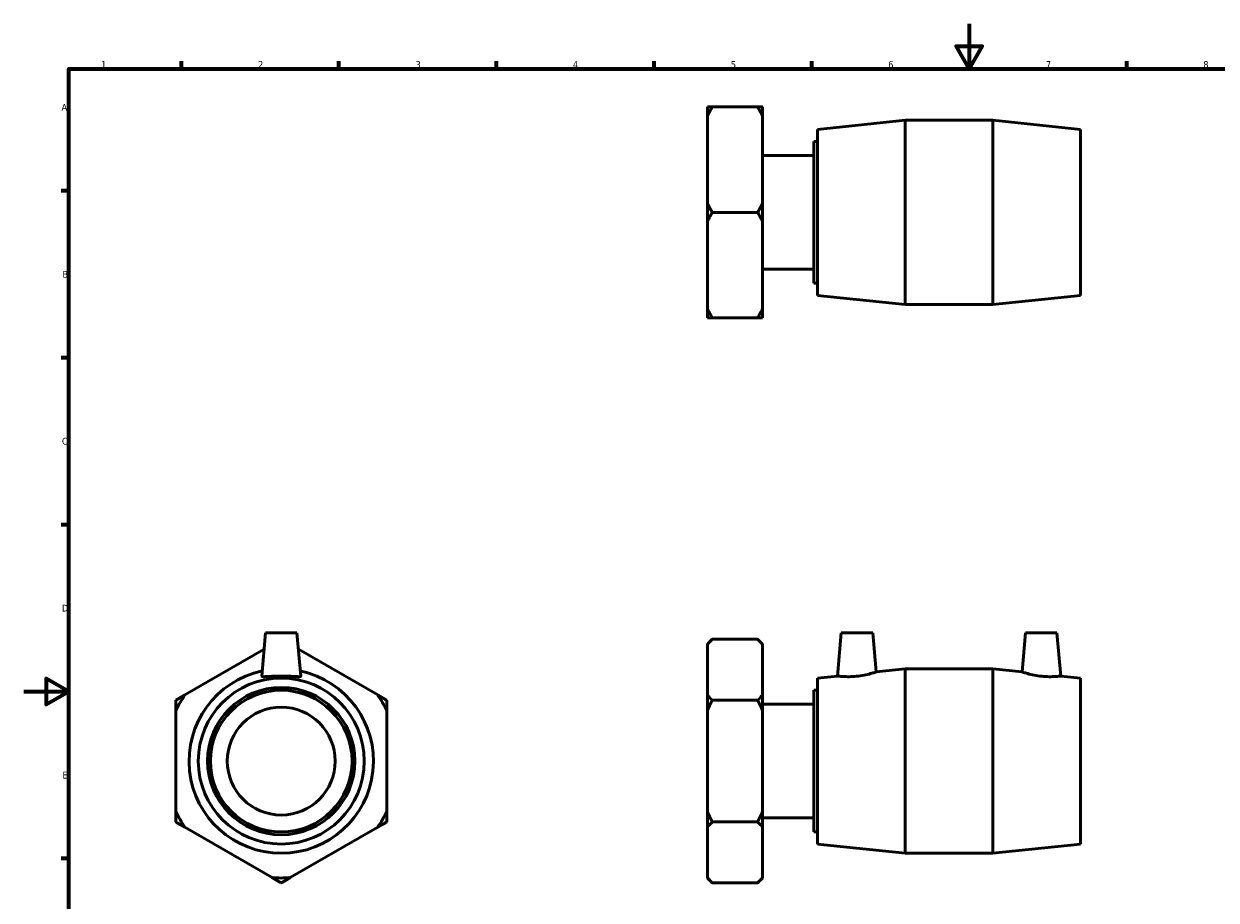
# Model space of a CAD drawing. Header units: millimetres. Extents: x 0 to 903, y -174 to 659.
# Tile 2 of 3: x 0 to 530, y 204 to 594. Entities that reach past the tile are written whole.
import ezdxf

# ---------------------------------------------------------------- set-up
doc = ezdxf.new("R2010")
doc.units = ezdxf.units.MM
doc.layers.add('Border (ANSI)', color=7, linetype='Continuous', lineweight=70)
doc.layers.add('Visible (ANSI)', color=7, linetype='Continuous', lineweight=50)
doc.styles.add('Note Text (ANSI)', font='tahoma.ttf')

# ---------------------------------------------------------------- blocks, each defined once
blk = doc.blocks.new('Borders Default Border')
at = {"layer": 'Border (ANSI)'}
for p, q in [((70.08, 574), (70.08, 577.45)), ((140.17, 574), (140.17, 577.45)), ((210.25, 574), (210.25, 577.45)), ((280.33, 574), (280.33, 577.45)), ((350.42, 574), (350.42, 577.45)), ((490.58, 574), (490.58, 577.45)), ((20, 519.75), (16.55, 519.75)), ((20, 445.5), (16.55, 445.5)), ((20, 371.25), (16.55, 371.25)), ((20, 222.75), (16.55, 222.75))]:
    blk.add_line(p, q, dxfattribs=at)
at = {"layer": 'Border (ANSI)', "flags": 128}
for points in [[(420.5, 594), (420.5, 574), (414.73, 584), (426.27, 584), (420.5, 574)], [(20, 20), (20, 574), (821, 574), (821, 20), (20, 20)], [(0, 297), (20, 297), (10, 302.77), (10, 291.23), (20, 297)]]:
    blk.add_lwpolyline(points, dxfattribs=at)
at = {"layer": 'Border (ANSI)', "char_height": 3.05, "attachment_point": 7, "style": 'Note Text (ANSI)'}
for s, insert in [('1', (34.35, 574.4)), ('2', (104.2, 574.4)), ('3', (174.26, 574.34)), ('4', (244.23, 574.4)), ('5', (314.48, 574.34)), ('6', (384.49, 574.34)), ('7', (454.6, 574.4)), ('8', (524.63, 574.33)), ('A', (16.78, 555.35)), ('B', (17.15, 481.1)), ('C', (16.95, 406.8)), ('D', (16.96, 332.6)), ('E', (17.21, 258.35))]:
    blk.add_mtext(s, dxfattribs=dict(at, insert=insert))

msp = doc.modelspace()

# ---------------------------------------------------------------- linework, layer by layer
at = {"layer": 'Visible (ANSI)'}
for p, q in [((304.059, 553.038), (304.059, 557.061)), ((306.225, 557.061), (326.392, 557.061)), ((328.559, 557.061), (328.559, 553.038)), ((304.059, 514.171), (304.059, 553.038)), ((328.559, 553.038), (328.559, 514.171)), ((353.059, 547.048), (392.059, 551.148)), ((353.059, 473.248), (353.059, 547.048)), ((392.059, 469.148), (392.059, 551.148)), ((392.059, 551.148), (431.059, 551.148)), ((431.059, 469.148), (431.059, 551.148)), ((470.059, 547.048), (431.059, 551.148)), ((470.059, 473.248), (470.059, 547.048)), ((351.442, 478.648), (351.442, 541.648)), ((351.442, 541.648), (353.059, 541.648)), ((328.559, 535.428), (351.442, 535.428)), ((304.059, 506.126), (304.059, 514.171)), ((326.392, 510.148), (306.225, 510.148)), ((328.559, 514.171), (328.559, 506.126)), ((304.059, 467.259), (304.059, 506.126)), ((328.559, 506.126), (328.559, 467.259)), ((328.559, 484.869), (351.442, 484.869)), ((351.442, 478.648), (353.059, 478.648)), ((353.059, 473.248), (392.059, 469.148)), ((470.059, 473.248), (431.059, 469.148)), ((304.059, 463.236), (304.059, 467.259)), ((328.559, 467.259), (328.559, 463.236)), ((392.059, 469.148), (431.059, 469.148)), ((326.392, 463.236), (306.225, 463.236)), ((107.493, 323.112), (105.81, 303.872)), ((121.493, 323.112), (107.493, 323.112)), ((121.493, 323.112), (123.176, 303.872)), ((304.059, 318.115), (306.225, 320.282)), ((326.392, 320.282), (306.225, 320.282)), ((328.559, 318.115), (326.392, 320.282)), ((363.609, 323.112), (361.932, 303.945)), ((363.609, 323.112), (377.609, 323.112)), ((377.609, 323.112), (379.127, 305.753)), ((445.509, 323.112), (443.99, 305.753)), ((459.509, 323.112), (445.509, 323.112)), ((459.509, 323.112), (461.186, 303.945)), ((106.86, 315.875), (71.604, 295.52)), ((157.382, 295.52), (122.126, 315.875)), ((304.059, 317.959), (304.059, 318.115)), ((304.059, 295.52), (304.059, 317.959)), ((328.559, 318.115), (328.559, 317.959)), ((328.559, 317.959), (328.559, 295.52)), ((353.059, 303.012), (361.932, 303.945)), ((353.059, 229.212), (353.059, 303.012)), ((379.127, 305.753), (392.059, 307.112)), ((392.059, 225.112), (392.059, 307.112)), ((392.059, 307.112), (431.059, 307.112)), ((431.059, 225.112), (431.059, 307.112)), ((443.99, 305.753), (431.059, 307.112)), ((470.059, 303.012), (461.186, 303.945)), ((470.059, 229.212), (470.059, 303.012)), ((351.442, 234.612), (351.442, 297.612)), ((351.442, 297.612), (353.059, 297.612)), ((304.059, 288.552), (304.059, 295.52)), ((306.225, 293.197), (326.392, 293.197)), ((328.559, 295.52), (328.559, 288.552)), ((67.581, 288.552), (67.581, 243.673)), ((161.405, 243.673), (161.405, 288.552)), ((304.059, 243.673), (304.059, 288.552)), ((328.559, 291.391), (351.442, 291.391)), ((328.559, 288.552), (328.559, 243.673)), ((304.059, 236.705), (304.059, 243.673)), ((306.225, 239.028), (326.392, 239.028)), ((328.559, 243.673), (328.559, 236.705)), ((328.559, 240.833), (351.442, 240.833)), ((71.604, 236.705), (110.47, 214.265)), ((118.516, 214.265), (157.382, 236.705)), ((304.059, 214.265), (304.059, 236.705)), ((328.559, 236.705), (328.559, 214.265)), ((351.442, 234.612), (353.059, 234.612)), ((353.059, 229.212), (392.059, 225.112)), ((470.059, 229.212), (431.059, 225.112)), ((392.059, 225.112), (431.059, 225.112)), ((304.059, 214.11), (304.059, 214.265)), ((304.059, 214.11), (306.225, 211.943)), ((328.559, 214.11), (326.392, 211.943)), ((328.559, 214.265), (328.559, 214.11)), ((326.392, 211.943), (306.225, 211.943))]:
    msp.add_line(p, q, dxfattribs=at)
for radius in [36.9, 32.76, 31.5, 24]:
    msp.add_circle((114.493, 266.112), radius, dxfattribs=at)
for radius, start, end in [(41, 101.93279, 78.06721), (52.003, 145.56321, 154.43679), (52.003, 25.56321, 34.43679), (52.003, 205.56321, 214.43679), (52.003, 325.56321, 334.43679), (52.003, 265.56321, 274.43679)]:
    msp.add_arc((114.493, 266.112), radius, start, end, dxfattribs=at)
for points in [[(306.225, 557.061), (305.04, 557.061), (304.059, 557.061)], [(304.059, 553.038), (305.04, 555.008), (306.225, 557.061)], [(328.559, 557.061), (327.577, 557.061), (326.392, 557.061)], [(326.392, 557.061), (327.577, 555.008), (328.559, 553.038)], [(306.225, 510.148), (305.04, 512.201), (304.059, 514.171)], [(304.059, 506.126), (305.04, 508.096), (306.225, 510.148)], [(328.559, 514.171), (327.577, 512.201), (326.392, 510.148)], [(326.392, 510.148), (327.577, 508.096), (328.559, 506.126)], [(306.225, 463.236), (305.04, 465.289), (304.059, 467.259)], [(328.559, 467.259), (327.577, 465.289), (326.392, 463.236)], [(304.059, 463.236), (305.04, 463.236), (306.225, 463.236)], [(326.392, 463.236), (327.577, 463.236), (328.559, 463.236)], [(304.059, 317.959), (305.04, 319.097), (306.225, 320.282)], [(326.392, 320.282), (327.577, 319.097), (328.559, 317.959)], [(71.604, 295.52), (69.633, 294.382), (67.581, 293.197)], [(67.581, 293.197), (67.581, 290.827), (67.581, 288.552)], [(161.405, 293.197), (159.353, 294.382), (157.382, 295.52)], [(161.405, 288.552), (161.405, 290.827), (161.405, 293.197)], [(306.225, 293.197), (305.04, 294.382), (304.059, 295.52)], [(304.059, 288.552), (305.04, 290.827), (306.225, 293.197)], [(328.559, 295.52), (327.577, 294.382), (326.392, 293.197)], [(326.392, 293.197), (327.577, 290.827), (328.559, 288.552)], [(67.581, 243.673), (67.581, 241.398), (67.581, 239.028)], [(67.581, 239.028), (69.633, 237.843), (71.604, 236.705)], [(157.382, 236.705), (159.353, 237.843), (161.405, 239.028)], [(161.405, 239.028), (161.405, 241.398), (161.405, 243.673)], [(306.225, 239.028), (305.04, 241.398), (304.059, 243.673)], [(304.059, 236.705), (305.04, 237.843), (306.225, 239.028)], [(328.559, 243.673), (327.577, 241.398), (326.392, 239.028)], [(326.392, 239.028), (327.577, 237.843), (328.559, 236.705)], [(110.47, 214.265), (112.44, 213.128), (114.493, 211.943)], [(114.493, 211.943), (116.545, 213.128), (118.516, 214.265)], [(306.225, 211.943), (305.04, 213.128), (304.059, 214.265)], [(328.559, 214.265), (327.577, 213.128), (326.392, 211.943)]]:
    msp.add_rational_spline(points, [1, 1.00095849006, 1], degree=2, dxfattribs=at)
msp.add_open_spline([(105.811, 303.842), (105.809, 303.851), (105.809, 303.861), (105.81, 303.872)], degree=3, dxfattribs=at)
for points, knots in [([(123.176, 303.872), (123.177, 303.861), (123.176, 303.851), (123.149, 303.733), (122.911, 303.668), (122.001, 303.638), (121.328, 303.671), (119.792, 303.761), (118.824, 303.823), (116.71, 303.917), (115.565, 303.945), (113.421, 303.945), (112.276, 303.917), (110.162, 303.823), (109.194, 303.761), (107.658, 303.671), (106.985, 303.638), (106.074, 303.668), (105.837, 303.733), (105.811, 303.842)], [2.6465553, 2.6465553, 2.6465553, 2.6465553, 2.6748253, 2.6748253, 2.994803, 2.994803, 3.3147806, 3.3147806, 3.636471, 3.636471, 3.9581614, 3.9581614, 4.2798518, 4.2798518, 4.6015422, 4.6015422, 4.9215198, 4.9215198, 5.2414975, 5.2414975, 5.2414975, 5.2414975]), ([(370.326, 303.842), (369.265, 303.733), (368.135, 303.668), (366.063, 303.638), (365.12, 303.671), (363.635, 303.761), (362.992, 303.823), (362.14, 303.917), (361.932, 303.945), (361.932, 303.945)], [0, 0, 0, 0, 0.3199777, 0.3199777, 0.6399553, 0.6399553, 0.9616457, 0.9616457, 1.2833361, 1.2833361, 1.2833361, 1.2833361]), ([(379.127, 305.753), (379.127, 305.753), (378.906, 305.679), (378.015, 305.402), (377.347, 305.202), (375.798, 304.792), (374.808, 304.553), (372.632, 304.134), (371.445, 303.956), (370.326, 303.842)], [3.9040848, 3.9040848, 3.9040848, 3.9040848, 4.2353826, 4.2353826, 4.5666805, 4.5666805, 4.904089, 4.904089, 5.2414975, 5.2414975, 5.2414975, 5.2414975]), ([(452.791, 303.842), (451.673, 303.956), (450.486, 304.134), (448.309, 304.553), (447.319, 304.792), (445.77, 305.202), (445.102, 305.402), (444.211, 305.679), (443.99, 305.753), (443.99, 305.753)], [0, 0, 0, 0, 0.3374085, 0.3374085, 0.674817, 0.674817, 1.0061148, 1.0061148, 1.3374126, 1.3374126, 1.3374126, 1.3374126]), ([(461.186, 303.945), (461.186, 303.945), (460.977, 303.917), (460.126, 303.823), (459.483, 303.761), (457.997, 303.671), (457.055, 303.638), (454.982, 303.668), (453.852, 303.733), (452.791, 303.842)], [3.9581614, 3.9581614, 3.9581614, 3.9581614, 4.2798518, 4.2798518, 4.6015422, 4.6015422, 4.9215198, 4.9215198, 5.2414975, 5.2414975, 5.2414975, 5.2414975])]:
    msp.add_open_spline(points, degree=3, knots=knots, dxfattribs=at)

# ---------------------------------------------------------------- block references
msp.add_blockref('Borders Default Border', (0, 0))

doc.saveas('drawing.dxf')
